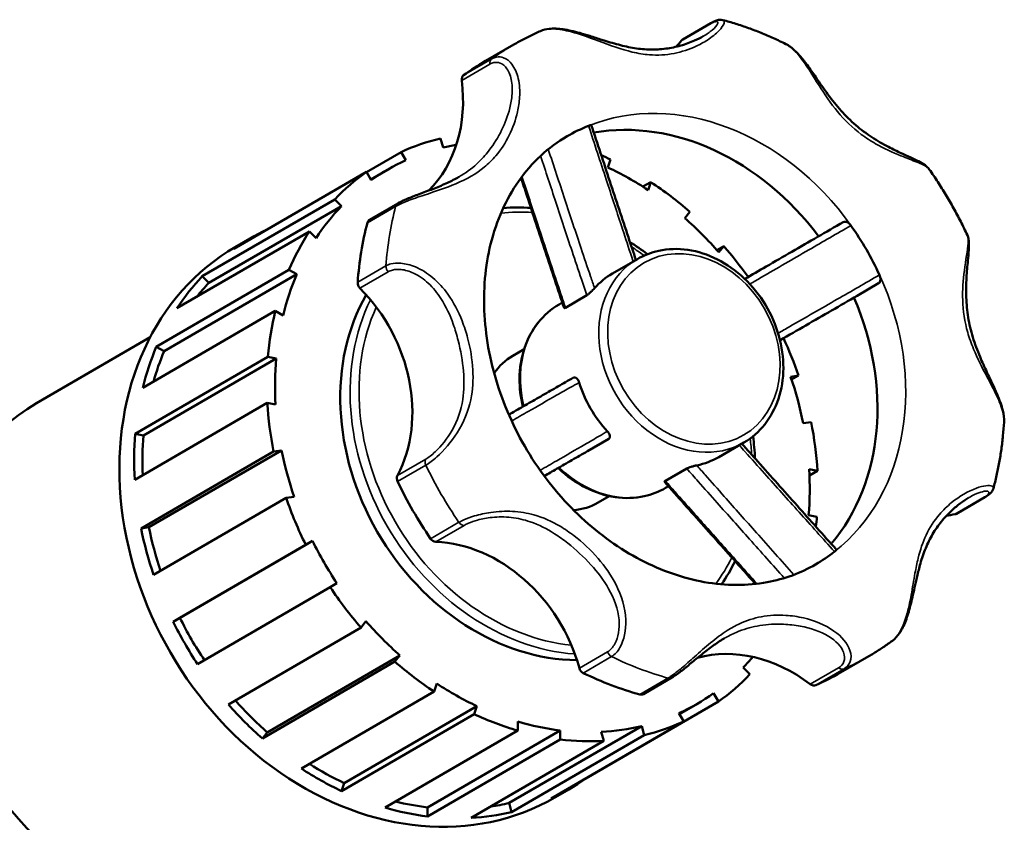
# Model space of a CAD drawing. Header units: millimetres. Extents: x 0 to 1028, y -392 to 805.
# Tile 9 of 9: x 929 to 1020, y 731 to 805. Entities that reach past the tile are written whole.
import ezdxf

# ---------------------------------------------------------------- set-up
doc = ezdxf.new("R2010")
doc.units = ezdxf.units.MM
doc.layers.add('Visible (ANSI)', color=7, linetype='Continuous', lineweight=50)
doc.layers.add('Visible Narrow (ANSI)', color=7, linetype='Continuous', lineweight=35)

msp = doc.modelspace()

# ---------------------------------------------------------------- linework, layer by layer
at = {"layer": 'Visible (ANSI)'}
for p, q in [((990.148, 802.955), (992.761, 804.472)), ((971.937, 800.974), (974.55, 802.491)), ((968.012, 792.973), (967.784, 793.813)), ((960.938, 790.706), (964.128, 792.558)), ((964.128, 792.558), (964.571, 791.791)), ((983.243, 791.13), (983.489, 791.872)), ((960.932, 790.717), (948.681, 783.607)), ((961.374, 789.951), (960.932, 790.717)), ((962.873, 790.917), (961.333, 790.023)), ((986.463, 789.361), (987.196, 789.787)), ((987.196, 789.787), (986.95, 789.045)), ((945.761, 781.076), (958.012, 788.186)), ((958.012, 788.186), (958.627, 787.569)), ((963.834, 787.814), (961.22, 786.297)), ((958.627, 787.569), (946.375, 780.459)), ((990.347, 786.445), (990.805, 787.025)), ((955.671, 785.226), (943.42, 778.116)), ((956.285, 784.608), (955.671, 785.226)), ((948.817, 783.78), (950.179, 784.57)), ((993.301, 783.499), (993.942, 783.87)), ((993.942, 783.87), (993.484, 783.291)), ((983.651, 781.331), (985.962, 782.672)), ((941.522, 774.557), (953.774, 781.667)), ((953.774, 781.667), (954.499, 781.259)), ((954.499, 781.259), (942.248, 774.149)), ((945.761, 781.076), (946.375, 780.459)), ((1006.281, 779.283), (1008.25, 780.426)), ((978.726, 778.473), (979.028, 778.649)), ((979.314, 778.177), (981.284, 779.32)), ((952.516, 777.877), (940.265, 770.767)), ((953.242, 777.469), (952.516, 777.877)), ((930.447, 769.342), (940.951, 775.438)), ((941.522, 774.557), (942.248, 774.149)), ((974.463, 773.733), (975.498, 774.334)), ((939.576, 766.529), (951.827, 773.639)), ((952.593, 773.48), (940.342, 766.37)), ((951.827, 773.639), (952.593, 773.48)), ((1000.12, 771.797), (1000.852, 771.902)), ((1000.852, 771.902), (1000.21, 771.53)), ((951.777, 769.39), (939.525, 762.28)), ((952.543, 769.231), (951.777, 769.39)), ((1002.014, 767.611), (1001.282, 767.505)), ((939.576, 766.529), (940.342, 766.37)), ((981.344, 764.913), (983.314, 766.056)), ((953.094, 764.993), (940.843, 757.883)), ((952.363, 764.887), (953.094, 764.993)), ((993.489, 764.377), (995.8, 765.718)), ((940.111, 757.777), (952.363, 764.887)), ((988.555, 762.172), (990.525, 763.315)), ((1001.833, 763.267), (1002.6, 763.108)), ((1002.6, 763.108), (1001.863, 762.681)), ((988.565, 761.519), (988.832, 761.675)), ((953.524, 760.596), (941.273, 753.486)), ((954.256, 760.701), (953.524, 760.596)), ((982.334, 760.17), (983.369, 760.771)), ((1018.062, 760.655), (1015.449, 759.138)), ((1002.549, 758.859), (1001.783, 759.018)), ((940.111, 757.777), (940.843, 757.883)), ((943.077, 749.159), (955.329, 756.269)), ((955.954, 756.629), (943.703, 749.519)), ((955.329, 756.269), (955.954, 756.629)), ((957.589, 752.354), (945.337, 745.245)), ((958.214, 752.715), (957.589, 752.354)), ((943.077, 749.159), (943.703, 749.519)), ((948.183, 741.518), (960.434, 748.627)), ((960.434, 748.627), (960.893, 749.207)), ((964.03, 746.053), (951.778, 738.943)), ((964.03, 746.053), (963.571, 745.473)), ((1004.733, 744.461), (1007.346, 745.978)), ((963.571, 745.473), (951.32, 738.364)), ((996.364, 744.312), (995.75, 744.929)), ((967.18, 742.711), (967.426, 743.453)), ((986.521, 742.48), (989.135, 743.997)), ((954.929, 735.601), (967.18, 742.711)), ((993.002, 742.547), (993.444, 741.781)), ((971.133, 741.368), (958.882, 734.258)), ((971.133, 741.368), (970.887, 740.626)), ((993.444, 741.781), (981.193, 734.671)), ((991.504, 741.581), (989.854, 740.623)), ((970.887, 740.626), (958.636, 733.516)), ((990.248, 739.94), (989.806, 740.707)), ((986.365, 739.525), (974.113, 732.415)), ((974.905, 739.099), (974.915, 739.93)), ((977.997, 732.831), (990.248, 739.94)), ((986.365, 739.525), (986.592, 738.685)), ((951.778, 738.943), (951.32, 738.364)), ((962.654, 731.989), (974.905, 739.099)), ((978.829, 739.119), (966.578, 732.009)), ((986.592, 738.685), (974.341, 731.575)), ((978.829, 739.119), (978.819, 738.287)), ((982.854, 738.144), (982.627, 738.984)), ((978.819, 738.287), (966.568, 731.177)), ((970.603, 731.034), (982.854, 738.144)), ((958.882, 734.258), (958.636, 733.516)), ((981.187, 734.682), (981.193, 734.671)), ((978.334, 732.918), (979.695, 733.708)), ((974.113, 732.415), (974.341, 731.575)), ((966.578, 732.009), (966.568, 731.177))]:
    msp.add_line(p, q, dxfattribs=at)
for centre, major_axis, start_param, end_param in [((980.348, 812.617), (7.012, -12.083), 0.244842, 0.309834), ((990.452, 802.432), (-0.304, 0.523), 0, 0.309834), ((988.335, 772.718), (-16.398, 28.257), 0, 0.09088), ((970.253, 799.145), (-0.304, 0.523), 0.09088, 1.095232), ((957.759, 799.609), (7.012, -12.083), 0.211389, 1.095232), ((990.948, 774.234), (-11.479, 19.78), 6.16484, 6.283185), ((988.335, 772.718), (-11.479, 19.78), 4.853317, 5.993839), ((977.188, 766.249), (-14.758, 25.431), 6.043235, 6.203517), ((977.188, 766.249), (-14.315, 24.668), 5.992719, 6.04562), ((977.188, 766.249), (-14.758, 25.431), 5.414917, 5.449835), ((977.188, 766.249), (-14.315, 24.668), 6.201133, 6.359779), ((977.188, 766.249), (-14.758, 25.431), 0.074209, 0.234491), ((977.188, 766.249), (-14.315, 24.668), 5.258655, 5.417301), ((977.188, 766.249), (-14.758, 25.431), 5.100758, 5.261039), ((977.188, 766.249), (-14.315, 24.668), 0.232107, 0.390753), ((988.335, 772.718), (16.398, -28.257), 3.830652, 4.017871), ((961.524, 785.774), (-0.304, 0.523), 0, 0.689059), ((977.188, 766.249), (-14.315, 24.668), 4.944496, 5.103142), ((964.937, 759.139), (-14.758, 25.431), 6.208976, 6.357395), ((977.188, 766.249), (-14.758, 25.431), 0.388369, 0.54865), ((990.948, 774.234), (-11.479, 19.78), 4.594044, 4.825275), ((963.576, 758.349), (-14.758, 25.431), 0, 3.141593), ((977.188, 766.249), (-14.758, 25.431), 4.822542, 4.94688), ((988.57, 772.854), (-4.919, 8.477), 0, 0.266501), ((964.937, 759.139), (-14.758, 25.431), 0.234491, 0.388369), ((964.937, 759.139), (-14.315, 24.668), 0.232107, 0.30398), ((977.188, 766.249), (14.315, -24.668), 3.687859, 3.846505), ((960.646, 780.377), (0.304, -0.523), 4.017871, 5.022223), ((953.08, 770.848), (-7.012, 12.083), 3.611698, 5.022223), ((977.188, 766.249), (10.823, -18.649), 3.581506, 5.836791), ((988.335, 772.718), (11.479, -19.78), 0.284084, 1.424761), ((977.188, 766.249), (14.758, -25.431), 3.844121, 4.004402), ((977.188, 766.249), (-14.758, 25.431), 4.472439, 4.599651), ((964.937, 759.139), (-14.758, 25.431), 0.54865, 0.702528), ((964.937, 759.139), (14.315, -24.668), 3.687859, 3.806756), ((977.188, 766.249), (14.315, -24.668), 4.002018, 4.160664), ((978.398, 766.951), (-3.936, 6.782), 0, 0.36875), ((977.188, 766.249), (-14.315, 24.668), 4.316177, 4.474824), ((988.57, 772.854), (4.919, -8.477), 4.44043, 4.97889), ((943.565, 746.737), (-13.118, 22.605), 0, 2.889733), ((977.188, 766.249), (14.758, -25.431), 4.15828, 4.318562), ((977.188, 766.249), (-14.758, 25.431), 4.15828, 4.318562), ((964.937, 759.139), (-14.758, 25.431), 0.86281, 1.016687), ((964.937, 759.139), (14.315, -24.668), 4.002018, 4.139027), ((977.188, 766.249), (14.315, -24.668), 4.316177, 4.474824), ((988.57, 772.854), (4.919, -8.477), 6.011226, 6.283185), ((977.188, 766.249), (-14.315, 24.668), 4.002018, 4.160664), ((964.262, 762.314), (0.304, -0.523), 3.611698, 4.61605), ((988.335, 772.718), (16.398, -28.257), 4.61605, 4.803269), ((977.188, 766.249), (14.758, -25.431), 4.472439, 4.632721), ((978.398, 766.951), (3.936, -6.782), 5.914436, 6.283185), ((977.188, 766.249), (-14.758, 25.431), 3.970505, 4.004402), ((1018.91, 745.826), (-7.012, 12.083), 5.967893, 6.038382), ((1015.145, 759.661), (0.304, -0.523), 5.967893, 6.283185), ((964.937, 759.139), (-14.758, 25.431), 1.176969, 1.330846), ((964.937, 759.139), (14.315, -24.668), 4.316177, 4.464865), ((967.259, 757.122), (0.304, -0.523), 4.803269, 5.807621), ((977.188, 766.249), (14.315, -24.668), 4.630336, 4.788983), ((969.053, 743.182), (-7.012, 12.083), 4.397096, 5.807621), ((990.948, 774.234), (11.479, -19.78), 0, 0.112886), ((977.188, 766.249), (14.758, -25.431), 4.786598, 4.94688), ((964.937, 759.139), (14.315, -24.668), 4.630336, 4.788898), ((964.937, 759.139), (-14.758, 25.431), 1.491128, 1.645006), ((977.188, 766.249), (14.315, -24.668), 4.944496, 5.103142), ((996.321, 732.818), (-7.012, 12.083), 5.182494, 6.073057), ((977.188, 766.249), (14.315, -24.668), 0.232107, 0.288045), ((977.188, 766.249), (14.758, -25.431), 5.100758, 5.261039), ((981.101, 744.948), (0.304, -0.523), 4.397096, 5.401448), ((988.335, 772.718), (16.398, -28.257), 5.401448, 5.588667), ((977.188, 766.249), (14.758, -25.431), 0.074209, 0.234491), ((988.335, 772.718), (16.398, -28.257), 6.186847, 6.283185), ((977.188, 766.249), (14.315, -24.668), 5.258655, 5.417301), ((1002.178, 743.85), (0.304, -0.523), 5.182494, 6.186847), ((986.218, 743.003), (0.304, -0.523), 5.588667, 6.283185), ((977.188, 766.249), (14.315, -24.668), 6.201133, 6.359779), ((964.937, 759.139), (-14.758, 25.431), 1.805287, 1.959165), ((964.937, 759.139), (14.315, -24.668), 4.954275, 5.103142), ((977.188, 766.249), (14.758, -25.431), 5.414917, 5.575199), ((977.188, 766.249), (14.315, -24.668), 5.572814, 5.731461), ((977.188, 766.249), (14.315, -24.668), 5.886973, 6.04562), ((977.188, 766.249), (14.758, -25.431), 6.043235, 6.203517), ((977.188, 766.249), (14.758, -25.431), 5.729076, 5.889358), ((964.937, 759.139), (14.315, -24.668), 5.280056, 5.417301), ((964.937, 759.139), (-14.758, 25.431), 2.119447, 2.273324), ((964.937, 759.139), (14.758, -25.431), 6.203517, 6.357395), ((964.937, 759.139), (14.315, -24.668), 5.612133, 5.731461), ((964.937, 759.139), (14.315, -24.668), 5.972118, 6.04562), ((964.937, 759.139), (-14.758, 25.431), 2.433606, 2.587484), ((964.937, 759.139), (14.758, -25.431), 5.889358, 6.043235)]:
    msp.add_ellipse(centre, major_axis=major_axis, ratio=0.815969, start_param=start_param, end_param=end_param, dxfattribs=at)
for points, knots in [([(992.761, 804.472), (992.832, 804.513), (992.901, 804.55), (993.035, 804.617), (993.101, 804.647), (993.233, 804.7), (993.298, 804.722), (993.435, 804.759), (993.506, 804.772), (993.666, 804.783), (993.756, 804.781), (993.862, 804.753)], [0, 0, 0, 0, 0.0367248, 0.0367248, 0.0734495, 0.0734495, 0.1101743, 0.1101743, 0.1468991, 0.1468991, 0.1836238, 0.1836238, 0.1836238, 0.1836238]), ([(999.669, 802.536), (999.293, 802.724), (998.915, 802.904), (998.154, 803.248), (997.771, 803.413), (997, 803.725), (996.612, 803.873), (995.833, 804.153), (995.441, 804.285), (994.654, 804.531), (994.259, 804.646), (993.862, 804.753)], [3.822017, 3.822017, 3.822017, 3.822017, 3.8633037, 3.8633037, 3.9045904, 3.9045904, 3.9458772, 3.9458772, 3.9871639, 3.9871639, 4.0284507, 4.0284507, 4.0284507, 4.0284507]), ([(977.021, 803.736), (976.851, 803.662), (976.683, 803.587), (976.347, 803.433), (976.18, 803.354), (975.849, 803.192), (975.684, 803.109), (975.357, 802.939), (975.194, 802.852), (974.87, 802.674), (974.71, 802.583), (974.55, 802.491)], [4.61858149, 4.61858149, 4.61858149, 4.61858149, 4.63788886, 4.63788886, 4.65719624, 4.65719624, 4.67650362, 4.67650362, 4.695811, 4.695811, 4.71511838, 4.71511838, 4.71511838, 4.71511838]), ([(992.053, 803.258), (991.808, 803.116), (991.537, 802.978), (990.851, 802.675), (990.421, 802.52), (989.525, 802.267), (989.057, 802.17), (988.113, 802.046), (987.636, 802.019), (986.678, 802.036), (986.197, 802.08), (985.218, 802.233), (984.72, 802.342), (983.716, 802.606), (983.212, 802.759), (982.323, 803.039), (981.948, 803.16), (981.261, 803.374), (980.953, 803.468), (980.375, 803.629), (980.106, 803.698), (979.592, 803.812), (979.348, 803.859), (978.878, 803.926), (978.652, 803.948), (978.217, 803.963), (978.007, 803.957), (977.528, 803.903), (977.264, 803.841), (977.021, 803.736)], [0.673481, 0.673481, 0.673481, 0.673481, 0.800744, 0.800744, 0.977134, 0.977134, 1.156954, 1.156954, 1.336774, 1.336774, 1.516595, 1.516595, 1.696415, 1.696415, 1.867303, 1.867303, 1.986625, 1.986625, 2.081089, 2.081089, 2.162589, 2.162589, 2.237178, 2.237178, 2.30822, 2.30822, 2.377202, 2.377202, 2.471684, 2.471684, 2.471684, 2.471684]), ([(1012.933, 790.956), (1012.817, 791.121), (1012.68, 791.237), (1012.354, 791.472), (1012.154, 791.584), (1011.713, 791.812), (1011.472, 791.925), (1010.936, 792.173), (1010.639, 792.308), (1009.956, 792.628), (1009.565, 792.817), (1008.654, 793.294), (1008.132, 793.594), (1007.11, 794.264), (1006.61, 794.637), (1005.662, 795.453), (1005.213, 795.896), (1004.363, 796.844), (1003.961, 797.35), (1003.188, 798.395), (1002.816, 798.934), (1002.189, 799.843), (1001.933, 800.212), (1001.47, 800.841), (1001.265, 801.106), (1000.871, 801.567), (1000.685, 801.767), (1000.234, 802.184), (999.964, 802.388), (999.669, 802.536)], [0.271057, 0.271057, 0.271057, 0.271057, 0.357965, 0.357965, 0.464327, 0.464327, 0.571968, 0.571968, 0.690313, 0.690313, 0.83732, 0.83732, 1.033407, 1.033407, 1.234334, 1.234334, 1.435261, 1.435261, 1.636188, 1.636188, 1.834046, 1.834046, 1.969474, 1.969474, 2.073713, 2.073713, 2.163062, 2.163062, 2.280329, 2.280329, 2.280329, 2.280329]), ([(981.455, 794.981), (981.512, 795.004), (981.561, 795.022), (981.643, 795.048), (981.673, 795.055), (981.7, 795.056), (981.706, 795.054), (981.707, 795.051)], [0, 0, 0, 0, 0.02249942, 0.02249942, 0.04665034, 0.04665034, 0.06069754, 0.06069754, 0.06069754, 0.06069754]), ([(985.826, 782.594), (985.594, 783.288), (985.362, 783.982), (984.844, 785.541), (984.558, 786.405), (983.986, 788.134), (983.7, 788.999), (983.13, 790.728), (982.845, 791.592), (982.275, 793.322), (981.991, 794.186), (981.707, 795.051)], [0.439738, 0.439738, 0.439738, 0.439738, 0.667911, 0.667911, 0.952007, 0.952007, 1.236102, 1.236102, 1.520198, 1.520198, 1.804294, 1.804294, 1.804294, 1.804294]), ([(979.47, 794.014), (977.728, 793.003), (976.207, 791.605), (973.833, 788.205), (972.947, 786.244), (971.907, 782.018), (971.706, 779.788), (971.972, 775.24), (972.42, 772.928), (973.918, 768.43), (974.964, 766.244), (977.547, 762.212), (979.083, 760.368), (982.482, 757.2), (984.344, 755.879), (988.203, 753.863), (990.199, 753.179), (994.165, 752.471), (996.127, 752.475), (999.56, 753.107), (1001.062, 753.663), (1002.427, 754.455)], [4.715118, 4.715118, 4.715118, 4.715118, 5.077794, 5.077794, 5.417389, 5.417389, 5.732133, 5.732133, 6.037322, 6.037322, 6.339845, 6.339845, 6.641978, 6.641978, 6.945041, 6.945041, 7.252329, 7.252329, 7.572555, 7.572555, 7.856711, 7.856711, 7.856711, 7.856711]), ([(1016.447, 784.87), (1016.25, 785.295), (1016.046, 785.717), (1015.622, 786.554), (1015.402, 786.969), (1014.947, 787.79), (1014.712, 788.197), (1014.228, 789.001), (1013.979, 789.399), (1013.467, 790.185), (1013.203, 790.573), (1012.933, 790.956)], [3.0307888, 3.0307888, 3.0307888, 3.0307888, 3.0751137, 3.0751137, 3.1194387, 3.1194387, 3.1637637, 3.1637637, 3.2080887, 3.2080887, 3.2524136, 3.2524136, 3.2524136, 3.2524136]), ([(969.47, 790.253), (969.14, 790.062), (968.785, 789.879), (968.03, 789.53), (967.629, 789.362), (966.8, 789.037), (966.374, 788.88), (965.557, 788.576), (965.167, 788.429), (964.471, 788.14), (964.164, 787.998), (963.883, 787.841), (963.858, 787.827), (963.834, 787.814)], [1.8194523, 1.8194523, 1.8194523, 1.8194523, 1.9557575, 1.9557575, 2.0920627, 2.0920627, 2.2283679, 2.2283679, 2.3600368, 2.3600368, 2.4884776, 2.4884776, 2.5009784, 2.5009784, 2.5009784, 2.5009784]), ([(979.194, 778.155), (978.903, 779.02), (978.614, 779.885), (978.039, 781.614), (977.752, 782.479), (977.18, 784.208), (976.895, 785.072), (976.324, 786.801), (976.04, 787.665), (975.575, 789.077), (975.394, 789.625), (975.214, 790.173)], [0.123278, 0.123278, 0.123278, 0.123278, 0.407193, 0.407193, 0.691108, 0.691108, 0.975023, 0.975023, 1.258938, 1.258938, 1.438973, 1.438973, 1.438973, 1.438973]), ([(1004.984, 786.085), (1004.192, 785.629), (1003.4, 785.172), (1001.817, 784.259), (1001.025, 783.802), (999.442, 782.889), (998.65, 782.432), (997.199, 781.595), (996.539, 781.215), (995.88, 780.834)], [0.089239, 0.089239, 0.089239, 0.089239, 0.373769, 0.373769, 0.658298, 0.658298, 0.942828, 0.942828, 1.180141, 1.180141, 1.180141, 1.180141]), ([(1004.983, 786.085), (1005.028, 786.111), (1005.082, 786.122), (1005.205, 786.117), (1005.273, 786.099), (1005.408, 786.037), (1005.474, 785.994), (1005.594, 785.891), (1005.647, 785.833), (1005.692, 785.769)], [0, 0, 0, 0, 0.0265833, 0.0265833, 0.0536742, 0.0536742, 0.0791666, 0.0791666, 0.102737, 0.102737, 0.102737, 0.102737]), ([(1019.838, 767.595), (1019.86, 767.953), (1019.809, 768.317), (1019.662, 768.923), (1019.587, 769.162), (1019.408, 769.666), (1019.301, 769.932), (1019.056, 770.503), (1018.916, 770.808), (1018.601, 771.481), (1018.424, 771.848), (1018.029, 772.689), (1017.814, 773.161), (1017.363, 774.234), (1017.139, 774.836), (1016.77, 776.05), (1016.626, 776.662), (1016.424, 777.894), (1016.366, 778.513), (1016.321, 779.746), (1016.335, 780.359), (1016.4, 781.493), (1016.449, 782.017), (1016.527, 782.848), (1016.559, 783.173), (1016.595, 783.732), (1016.603, 783.971), (1016.579, 784.425), (1016.553, 784.642), (1016.447, 784.87)], [0.219765, 0.219765, 0.219765, 0.219765, 0.346748, 0.346748, 0.42807, 0.42807, 0.517442, 0.517442, 0.619189, 0.619189, 0.741974, 0.741974, 0.900097, 0.900097, 1.101124, 1.101124, 1.302151, 1.302151, 1.503177, 1.503177, 1.704204, 1.704204, 1.886419, 1.886419, 2.013376, 2.013376, 2.121705, 2.121705, 2.230034, 2.230034, 2.230034, 2.230034]), ([(995.8, 765.718), (996.539, 766.147), (997.195, 766.717), (998.279, 768.086), (998.705, 768.885), (999.289, 770.639), (999.442, 771.596), (999.457, 773.57), (999.316, 774.588), (998.752, 776.579), (998.329, 777.551), (997.241, 779.349), (996.578, 780.174), (995.077, 781.594), (994.24, 782.188), (992.477, 783.081), (991.551, 783.381), (989.712, 783.651), (988.798, 783.624), (987.236, 783.283), (986.571, 783.026), (985.962, 782.672)], [1.573526, 1.573526, 1.573526, 1.573526, 1.884206, 1.884206, 2.198018, 2.198018, 2.51767, 2.51767, 2.84126, 2.84126, 3.166389, 3.166389, 3.491833, 3.491833, 3.816848, 3.816848, 4.140048, 4.140048, 4.458842, 4.458842, 4.715118, 4.715118, 4.715118, 4.715118]), ([(1008.33, 781.2), (1008.361, 781.132), (1008.384, 781.06), (1008.414, 780.912), (1008.42, 780.837), (1008.411, 780.692), (1008.395, 780.624), (1008.355, 780.536), (1008.338, 780.508), (1008.298, 780.46), (1008.275, 780.441), (1008.25, 780.426)], [0, 0, 0, 0, 0.0224993, 0.0224993, 0.0466501, 0.0466501, 0.0727761, 0.0727761, 0.0876466, 0.0876466, 0.1024484, 0.1024484, 0.1024484, 0.1024484]), ([(982.003, 779.975), (981.959, 779.926), (981.909, 779.872), (981.795, 779.754), (981.731, 779.69), (981.597, 779.564), (981.527, 779.502), (981.429, 779.421), (981.396, 779.396), (981.336, 779.353), (981.309, 779.334), (981.284, 779.32)], [0, 0, 0, 0, 0.0236168, 0.0236168, 0.0503639, 0.0503639, 0.079441, 0.079441, 0.0946085, 0.0946085, 0.1094576, 0.1094576, 0.1094576, 0.1094576]), ([(1006.28, 779.283), (1005.488, 778.826), (1004.696, 778.37), (1003.113, 777.456), (1002.321, 777), (1000.738, 776.087), (999.946, 775.63), (999.151, 775.171), (999.148, 775.169), (999.144, 775.167)], [0.0893111, 0.0893111, 0.0893111, 0.0893111, 0.37384, 0.37384, 0.658369, 0.658369, 0.9428979, 0.9428979, 0.9442738, 0.9442738, 0.9442738, 0.9442738]), ([(978.726, 778.473), (977.987, 778.045), (977.332, 777.474), (976.248, 776.106), (975.821, 775.307), (975.237, 773.553), (975.084, 772.596), (975.07, 770.762), (975.173, 769.891), (975.38, 769.034)], [4.715118, 4.715118, 4.715118, 4.715118, 5.025798, 5.025798, 5.339611, 5.339611, 5.659262, 5.659262, 5.936976, 5.936976, 5.936976, 5.936976]), ([(979.314, 778.177), (979.274, 778.154), (979.242, 778.141), (979.207, 778.14), (979.197, 778.145), (979.194, 778.155)], [0, 0, 0, 0, 0.02392362, 0.02392362, 0.04015921, 0.04015921, 0.04015921, 0.04015921]), ([(980.048, 771.715), (979.571, 771.441), (979.097, 771.169), (978.151, 770.625), (977.679, 770.354), (976.735, 769.812), (976.265, 769.542), (975.323, 769.001), (974.853, 768.731), (974.284, 768.405), (974.185, 768.347), (974.085, 768.29)], [0.064133, 0.064133, 0.064133, 0.064133, 0.348662, 0.348662, 0.633192, 0.633192, 0.917722, 0.917722, 1.202251, 1.202251, 1.262395, 1.262395, 1.262395, 1.262395]), ([(980.047, 771.714), (980.089, 771.739), (980.136, 771.747), (980.235, 771.734), (980.288, 771.708), (980.391, 771.624), (980.441, 771.565), (980.505, 771.459), (980.524, 771.423), (980.558, 771.346), (980.573, 771.306), (980.586, 771.265)], [0, 0, 0, 0, 0.0254791, 0.0254791, 0.0538762, 0.0538762, 0.082837, 0.082837, 0.0963507, 0.0963507, 0.1095478, 0.1095478, 0.1095478, 0.1095478]), ([(1018.85, 761.468), (1018.957, 761.864), (1019.055, 762.263), (1019.235, 763.067), (1019.317, 763.471), (1019.465, 764.285), (1019.531, 764.694), (1019.647, 765.517), (1019.696, 765.93), (1019.779, 766.76), (1019.813, 767.177), (1019.838, 767.595)], [2.2548286, 2.2548286, 2.2548286, 2.2548286, 2.2960787, 2.2960787, 2.3373288, 2.3373288, 2.3785788, 2.3785788, 2.4198289, 2.4198289, 2.461079, 2.461079, 2.461079, 2.461079]), ([(983.193, 766.749), (983.245, 766.692), (983.29, 766.632), (983.367, 766.502), (983.395, 766.435), (983.427, 766.302), (983.428, 766.239), (983.405, 766.157), (983.393, 766.132), (983.359, 766.088), (983.339, 766.07), (983.314, 766.056)], [0, 0, 0, 0, 0.0236165, 0.0236165, 0.0503633, 0.0503633, 0.0794404, 0.0794404, 0.0946081, 0.0946081, 0.1094576, 0.1094576, 0.1094576, 0.1094576]), ([(1004.358, 755.817), (1003.752, 756.495), (1003.146, 757.173), (1001.934, 758.529), (1001.328, 759.207), (1000.117, 760.564), (999.511, 761.243), (998.301, 762.602), (997.696, 763.281), (996.602, 764.513), (996.113, 765.064), (995.624, 765.616)], [0.3664, 0.3664, 0.3664, 0.3664, 0.650495, 0.650495, 0.93459, 0.93459, 1.218685, 1.218685, 1.50278, 1.50278, 1.732782, 1.732782, 1.732782, 1.732782]), ([(981.343, 764.912), (980.867, 764.639), (980.393, 764.366), (979.446, 763.823), (978.974, 763.551), (978.121, 763.062), (977.741, 762.843), (977.36, 762.624)], [0.0641223, 0.0641223, 0.0641223, 0.0641223, 0.3486508, 0.3486508, 0.6331794, 0.6331794, 0.8631453, 0.8631453, 0.8631453, 0.8631453]), ([(978.643, 763.361), (978.661, 763.343), (978.68, 763.325), (979.449, 762.597), (980.287, 762.003), (982.05, 761.11), (982.975, 760.81), (984.814, 760.541), (985.728, 760.567), (987.29, 760.909), (987.955, 761.166), (988.565, 761.519)], [6.625186, 6.625186, 6.625186, 6.625186, 6.633426, 6.633426, 6.958441, 6.958441, 7.28164, 7.28164, 7.600435, 7.600435, 7.856711, 7.856711, 7.856711, 7.856711]), ([(990.525, 763.315), (990.567, 763.34), (990.623, 763.366), (990.761, 763.421), (990.845, 763.45), (991.024, 763.505), (991.118, 763.532), (991.253, 763.566), (991.296, 763.577), (991.376, 763.595), (991.415, 763.603), (991.451, 763.61)], [0, 0, 0, 0, 0.0254794, 0.0254794, 0.0538767, 0.0538767, 0.0828373, 0.0828373, 0.096351, 0.096351, 0.1095478, 0.1095478, 0.1095478, 0.1095478]), ([(988.476, 762.078), (988.469, 762.086), (988.469, 762.097), (988.488, 762.128), (988.515, 762.149), (988.555, 762.172)], [0.05113872, 0.05113872, 0.05113872, 0.05113872, 0.06761533, 0.06761533, 0.09131009, 0.09131009, 0.09131009, 0.09131009]), ([(996.87, 752.653), (996.492, 753.075), (996.114, 753.498), (995.13, 754.599), (994.525, 755.277), (993.314, 756.634), (992.708, 757.312), (991.498, 758.671), (990.893, 759.351), (989.684, 760.712), (989.08, 761.394), (988.476, 762.078)], [0.458233, 0.458233, 0.458233, 0.458233, 0.635327, 0.635327, 0.919241, 0.919241, 1.203155, 1.203155, 1.487069, 1.487069, 1.770983, 1.770983, 1.770983, 1.770983]), ([(1018.85, 761.468), (1018.823, 761.367), (1018.782, 761.289), (1018.695, 761.156), (1018.648, 761.101), (1018.549, 761), (1018.497, 760.954), (1018.387, 760.866), (1018.328, 760.823), (1018.204, 760.74), (1018.137, 760.699), (1018.066, 760.657), (1018.064, 760.656), (1018.062, 760.655)], [2.3184507, 2.3184507, 2.3184507, 2.3184507, 2.354078, 2.354078, 2.3905835, 2.3905835, 2.4270891, 2.4270891, 2.4635946, 2.4635946, 2.5001002, 2.5001002, 2.5009785, 2.5009785, 2.5009785, 2.5009785]), ([(1009.527, 747.411), (1009.778, 747.598), (1009.994, 747.839), (1010.405, 748.447), (1010.59, 748.83), (1010.917, 749.677), (1011.056, 750.144), (1011.247, 750.883), (1011.311, 751.152), (1011.441, 751.721), (1011.506, 752.02), (1011.647, 752.661), (1011.722, 753.001), (1011.896, 753.745), (1011.997, 754.144), (1012.253, 755.028), (1012.414, 755.502), (1012.787, 756.407), (1012.998, 756.837), (1013.48, 757.657), (1013.75, 758.048), (1014.346, 758.786), (1014.67, 759.132), (1015.267, 759.686), (1015.532, 759.907), (1016.067, 760.306), (1016.336, 760.484), (1016.597, 760.636)], [0.02764, 0.02764, 0.02764, 0.02764, 0.139589, 0.139589, 0.273583, 0.273583, 0.416303, 0.416303, 0.497385, 0.497385, 0.589057, 0.589057, 0.697877, 0.697877, 0.834601, 0.834601, 1.013782, 1.013782, 1.192964, 1.192964, 1.372145, 1.372145, 1.551326, 1.551326, 1.685389, 1.685389, 1.819453, 1.819453, 1.819453, 1.819453]), ([(910.924, 756.124), (909.078, 755.053), (907.442, 753.624), (904.744, 750.192), (903.686, 748.187), (902.25, 743.791), (901.879, 741.396), (901.866, 736.461), (902.23, 733.92), (903.656, 728.955), (904.721, 726.532), (907.443, 722.05), (909.101, 719.993), (912.845, 716.456), (914.93, 714.975), (919.315, 712.748), (921.615, 711.999), (926.187, 711.318), (928.459, 711.379), (931.764, 712.094), (932.885, 712.46), (933.953, 712.936)], [4.715118, 4.715118, 4.715118, 4.715118, 5.029019, 5.029019, 5.345048, 5.345048, 5.664914, 5.664914, 5.98726, 5.98726, 6.310544, 6.310544, 6.634015, 6.634015, 6.957221, 6.957221, 7.279299, 7.279299, 7.59858, 7.59858, 7.770329, 7.770329, 7.770329, 7.770329]), ([(1004.358, 755.817), (1004.36, 755.815), (1004.36, 755.811), (1004.349, 755.791), (1004.328, 755.769), (1004.264, 755.71), (1004.222, 755.675), (1004.172, 755.636)], [0.04192893, 0.04192893, 0.04192893, 0.04192893, 0.05367425, 0.05367425, 0.07916663, 0.07916663, 0.10273696, 0.10273696, 0.10273696, 0.10273696]), ([(989.135, 743.997), (989.394, 744.147), (989.679, 744.346), (990.279, 744.805), (990.591, 745.06), (991.238, 745.595), (991.573, 745.874), (992.251, 746.42), (992.593, 746.685), (993.269, 747.168), (993.601, 747.387), (993.954, 747.596), (993.978, 747.61), (994.003, 747.624)], [0, 0, 0, 0, 0.1346962, 0.1346962, 0.2631622, 0.2631622, 0.3940809, 0.3940809, 0.5287772, 0.5287772, 0.6634734, 0.6634734, 0.6734812, 0.6734812, 0.6734812, 0.6734812]), ([(1007.346, 745.978), (1007.497, 746.065), (1007.646, 746.154), (1007.943, 746.335), (1008.091, 746.428), (1008.384, 746.616), (1008.529, 746.711), (1008.818, 746.906), (1008.961, 747.005), (1009.245, 747.205), (1009.387, 747.308), (1009.527, 747.411)], [1.57352572, 1.57352572, 1.57352572, 1.57352572, 1.59173699, 1.59173699, 1.60994826, 1.60994826, 1.62815952, 1.62815952, 1.64637079, 1.64637079, 1.66458206, 1.66458206, 1.66458206, 1.66458206])]:
    msp.add_open_spline(points, degree=3, knots=knots, dxfattribs=at)
for points in [[(976.129, 787.392), (975.267, 787.455), (974.41, 787.451), (973.567, 787.38)], [(986.885, 783.118), (986.361, 783.518), (985.824, 783.894), (985.276, 784.243)], [(996.828, 764.258), (996.798, 764.936), (996.737, 765.617), (996.646, 766.299)], [(993.739, 752.621), (994.202, 753.295), (994.619, 754.012), (994.983, 754.763)]]:
    msp.add_open_spline(points, degree=3, dxfattribs=at)
at = {"layer": 'Visible Narrow (ANSI)'}
for p, q in [((990.032, 802.855), (992.646, 804.371)), ((969.734, 799.164), (972.348, 800.681)), ((972.525, 801.16), (969.912, 799.643)), ((961.018, 786.02), (963.632, 787.537)), ((962.737, 782.038), (960.124, 780.521)), ((960.332, 779.981), (962.946, 781.498)), ((966.411, 764.185), (963.798, 762.668)), ((963.808, 762.117), (966.421, 763.634)), ((1017.915, 760.604), (1015.301, 759.087)), ((969.475, 758.345), (966.861, 756.828)), ((967.334, 756.544), (969.947, 758.06)), ((983.215, 746.392), (980.601, 744.875)), ((980.965, 744.424), (983.578, 745.941)), ((1004.548, 744.908), (1001.934, 743.392)), ((1002.439, 743.305), (1005.052, 744.822)), ((988.791, 743.959), (986.178, 742.443))]:
    msp.add_line(p, q, dxfattribs=at)
for centre, major_axis, start_param, end_param in [((993.065, 803.948), (-0.304, 0.523), 0, 0.309834), ((990.948, 774.234), (-16.398, 28.257), 0, 0.09088), ((972.866, 800.661), (-0.304, 0.523), 0.09088, 1.095232), ((990.948, 774.234), (-11.479, 19.78), 4.825275, 6.16484), ((964.138, 787.29), (-0.304, 0.523), 0, 0.689059), ((990.948, 774.234), (16.398, -28.257), 3.830652, 4.017871), ((978.398, 766.951), (-10.519, 18.126), 5.782629, 5.946764), ((978.398, 766.951), (10.519, -18.126), 2.055488, 2.125904), ((990.881, 774.195), (-4.919, 8.477), 0, 3.141593), ((963.26, 781.893), (-0.304, 0.523), 0.876278, 1.88063), ((990.948, 774.234), (11.479, -19.78), 0.112886, 1.452451), ((978.096, 766.776), (10.823, -18.649), 3.641387, 5.77713), ((978.398, 766.951), (-10.519, 18.126), 0.53097, 2.604578), ((983.645, 769.996), (-4.919, 8.477), 0, 1.225671), ((978.398, 766.951), (10.519, -18.126), 1.01152, 1.086105), ((966.875, 763.83), (0.304, -0.523), 3.611698, 4.61605), ((990.948, 774.234), (16.398, -28.257), 4.61605, 4.803269), ((983.645, 769.996), (4.919, -8.477), 5.048044, 6.283185), ((1017.759, 761.178), (0.304, -0.523), 5.967893, 6.283185), ((969.873, 758.639), (-0.304, 0.523), 1.661676, 2.666028), ((923.222, 734.931), (12.298, -21.192), 3.141593, 6.195039), ((978.398, 766.951), (10.519, -18.126), 0.336421, 0.495972), ((983.715, 746.465), (0.304, -0.523), 4.397096, 5.401448), ((990.948, 774.234), (16.398, -28.257), 5.401448, 5.588667), ((990.948, 774.234), (16.398, -28.257), 6.186847, 6.283185), ((1004.791, 745.366), (0.304, -0.523), 5.182494, 6.186847), ((988.831, 744.52), (0.304, -0.523), 5.588667, 6.283185)]:
    msp.add_ellipse(centre, major_axis=major_axis, ratio=0.815969, start_param=start_param, end_param=end_param, dxfattribs=at)
msp.add_ellipse((991.184, 774.371), major_axis=(4.616, -7.954), ratio=0.815969, dxfattribs=at)
for points, knots in [([(977.021, 803.735), (977.264, 803.84), (977.555, 803.902), (978.336, 803.945), (978.859, 803.884), (980.375, 803.554), (981.4, 803.175), (983.468, 802.41), (984.5, 802.032), (986.027, 801.67), (986.554, 801.583), (987.844, 801.483), (988.604, 801.526), (990.056, 801.808), (990.748, 802.036), (991.756, 802.502), (992.107, 802.694), (992.849, 803.173), (993.218, 803.471), (993.749, 804.023), (993.92, 804.278), (994.014, 804.616), (993.978, 804.721), (993.863, 804.752), (993.862, 804.752), (993.862, 804.753)], [-2.471684, -2.471684, -2.471684, -2.471684, -2.356709, -2.356709, -2.194988, -2.194988, -1.90572, -1.90572, -1.566735, -1.566735, -1.382247, -1.382247, -1.112022, -1.112022, -0.855702, -0.855702, -0.708007, -0.708007, -0.513498, -0.513498, -0.331344, -0.331344, -0.18408, -0.18408, -0.183624, -0.183624, -0.183624, -0.183624]), ([(992.646, 804.371), (992.764, 804.44), (992.87, 804.494), (993.112, 804.594), (993.225, 804.617), (993.39, 804.585), (993.411, 804.506), (993.299, 804.243), (993.127, 804.04), (992.654, 803.639), (992.373, 803.444), (992.053, 803.259)], [0, 0, 0, 0, 0.0708, 0.0708, 0.18408, 0.18408, 0.3313441, 0.3313441, 0.5134983, 0.5134983, 0.6734812, 0.6734812, 0.6734812, 0.6734812]), ([(999.668, 802.535), (1000.098, 802.317), (1000.525, 801.912), (1001.562, 800.626), (1002.148, 799.64), (1003.284, 797.856), (1003.837, 797.034), (1005.107, 795.495), (1005.838, 794.787), (1007.069, 793.872), (1007.515, 793.584), (1008.738, 792.887), (1009.541, 792.525), (1010.841, 791.995), (1011.358, 791.8), (1012.211, 791.447), (1012.555, 791.287), (1012.837, 791.068), (1012.893, 791.012), (1012.933, 790.956)], [-2.280329, -2.280329, -2.280329, -2.280329, -2.0737, -2.0737, -1.751147, -1.751147, -1.460975, -1.460975, -1.149564, -1.149564, -0.984882, -0.984882, -0.708555, -0.708555, -0.513853, -0.513853, -0.3317, -0.3317, -0.271057, -0.271057, -0.271057, -0.271057]), ([(963.632, 787.537), (963.906, 787.696), (964.271, 787.862), (965.17, 788.213), (965.718, 788.398), (967.286, 788.915), (968.312, 789.251), (970.228, 790.066), (971.086, 790.559), (972.203, 791.474), (972.559, 791.825), (973.363, 792.776), (973.777, 793.415), (974.452, 794.79), (974.718, 795.518), (974.99, 796.716), (975.057, 797.164), (975.12, 798.202), (975.084, 798.793), (974.841, 799.844), (974.642, 800.308), (974.154, 800.946), (973.891, 801.157), (973.391, 801.345), (973.164, 801.365), (972.799, 801.292), (972.66, 801.238), (972.525, 801.16)], [-2.500978, -2.500978, -2.500978, -2.500978, -2.35669, -2.35669, -2.194871, -2.194871, -1.905572, -1.905572, -1.56663, -1.56663, -1.38216, -1.38216, -1.112, -1.112, -0.855689, -0.855689, -0.708007, -0.708007, -0.513499, -0.513499, -0.331345, -0.331345, -0.18408, -0.18408, -0.0708, -0.0708, 0, 0, 0, 0]), ([(972.348, 800.681), (972.466, 800.749), (972.587, 800.796), (972.901, 800.862), (973.095, 800.846), (973.515, 800.685), (973.731, 800.503), (974.119, 799.947), (974.267, 799.54), (974.421, 798.611), (974.419, 798.084), (974.303, 797.15), (974.218, 796.743), (973.909, 795.649), (973.632, 794.973), (972.96, 793.676), (972.561, 793.061), (971.809, 792.13), (971.482, 791.78), (970.636, 791.011), (970.09, 790.614), (969.469, 790.253)], [0, 0, 0, 0, 0.0708, 0.0708, 0.18408, 0.18408, 0.331345, 0.331345, 0.513499, 0.513499, 0.708007, 0.708007, 0.855689, 0.855689, 1.112, 1.112, 1.38216, 1.38216, 1.56663, 1.56663, 1.819452, 1.819452, 1.819452, 1.819452]), ([(981.455, 794.981), (981.999, 793.323), (982.543, 791.665), (983.555, 788.583), (984.022, 787.159), (984.49, 785.736), (984.767, 784.895), (985.044, 784.054), (985.405, 782.958), (985.49, 782.703), (985.574, 782.447)], [-1.819871, -1.819871, -1.819871, -1.819871, -1.275192, -1.275192, -0.807814, -0.807814, -0.807814, -0.531818, -0.531818, -0.448014, -0.448014, -0.448014, -0.448014]), ([(982.003, 779.975), (981.879, 780.337), (981.757, 780.7), (981.344, 781.924), (981.055, 782.785), (980.767, 783.647), (980.264, 785.155), (979.763, 786.663), (978.752, 789.719), (978.241, 791.267), (977.73, 792.815)], [-1.760931, -1.760931, -1.760931, -1.760931, -1.641455, -1.641455, -1.35776, -1.35776, -1.35776, -0.861751, -0.861751, -0.352769, -0.352769, -0.352769, -0.352769]), ([(977.021, 792.2), (977.49, 790.775), (977.959, 789.35), (978.926, 786.415), (979.425, 784.905), (979.925, 783.395), (980.212, 782.532), (980.499, 781.668), (980.952, 780.31), (981.118, 779.815), (981.284, 779.32)], [0.393523, 0.393523, 0.393523, 0.393523, 0.861751, 0.861751, 1.35776, 1.35776, 1.35776, 1.641455, 1.641455, 1.804048, 1.804048, 1.804048, 1.804048]), ([(979.314, 778.177), (979.175, 778.591), (979.037, 779.005), (978.626, 780.233), (978.355, 781.047), (978.085, 781.861), (977.631, 783.229), (977.179, 784.597), (976.252, 787.407), (975.777, 788.85), (975.303, 790.292)], [0.131528, 0.131528, 0.131528, 0.131528, 0.267482, 0.267482, 0.534963, 0.534963, 0.534963, 0.984311, 0.984311, 1.458297, 1.458297, 1.458297, 1.458297]), ([(996.349, 780.357), (996.707, 780.565), (997.065, 780.773), (997.423, 780.981), (998.88, 781.827), (1000.34, 782.673), (1003.097, 784.268), (1004.394, 785.019), (1005.692, 785.769)], [-1.179672, -1.179672, -1.179672, -1.179672, -1.050588, -1.050588, -1.050588, -0.525294, -0.525294, -0.058712, -0.058712, -0.058712, -0.058712]), ([(1016.445, 784.867), (1016.518, 784.707), (1016.534, 784.458), (1016.467, 783.488), (1016.29, 782.574), (1016.057, 780.729), (1015.986, 779.8), (1016.048, 777.875), (1016.199, 776.876), (1016.626, 775.38), (1016.809, 774.867), (1017.372, 773.504), (1017.805, 772.658), (1018.564, 771.216), (1018.883, 770.618), (1019.415, 769.484), (1019.632, 768.946), (1019.82, 768.145), (1019.853, 767.857), (1019.838, 767.595)], [-2.230034, -2.230034, -2.230034, -2.230034, -2.073541, -2.073541, -1.750993, -1.750993, -1.46082, -1.46082, -1.14947, -1.14947, -0.984845, -0.984845, -0.708556, -0.708556, -0.513854, -0.513854, -0.331701, -0.331701, -0.219765, -0.219765, -0.219765, -0.219765]), ([(966.421, 763.634), (966.717, 763.806), (967.068, 764.068), (968.084, 764.977), (968.771, 765.764), (969.935, 767.597), (970.352, 768.649), (970.765, 770.6), (970.813, 771.515), (970.707, 773.415), (970.541, 774.405), (970.138, 775.915), (969.971, 776.436), (969.433, 777.814), (969.003, 778.661), (968.047, 779.989), (967.585, 780.503), (966.567, 781.355), (966.017, 781.7), (964.996, 782.128), (964.532, 782.247), (963.773, 782.31), (963.464, 782.289), (963.025, 782.177), (962.872, 782.116), (962.737, 782.038)], [-2.500967, -2.500967, -2.500967, -2.500967, -2.345464, -2.345464, -2.073385, -2.073385, -1.750842, -1.750842, -1.460668, -1.460668, -1.149378, -1.149378, -0.984807, -0.984807, -0.708558, -0.708558, -0.513855, -0.513855, -0.331701, -0.331701, -0.184278, -0.184278, -0.070876, -0.070876, 0, 0, 0, 0]), ([(962.946, 781.498), (963.064, 781.567), (963.198, 781.62), (963.578, 781.714), (963.844, 781.73), (964.497, 781.663), (964.893, 781.549), (965.763, 781.146), (966.23, 780.822), (967.093, 780.021), (967.484, 779.536), (968.296, 778.279), (968.664, 777.472), (969.133, 776.153), (969.282, 775.653), (969.651, 774.201), (969.817, 773.248), (969.967, 771.429), (969.96, 770.559), (969.677, 768.727), (969.359, 767.754), (968.413, 766.084), (967.84, 765.377), (966.974, 764.567), (966.67, 764.335), (966.411, 764.185)], [0, 0, 0, 0, 0.070876, 0.070876, 0.184278, 0.184278, 0.331701, 0.331701, 0.513855, 0.513855, 0.708558, 0.708558, 0.984807, 0.984807, 1.149378, 1.149378, 1.460668, 1.460668, 1.750842, 1.750842, 2.073385, 2.073385, 2.345464, 2.345464, 2.500967, 2.500967, 2.500967, 2.500967]), ([(1008.33, 781.2), (1007.029, 780.451), (1005.727, 779.702), (1002.961, 778.112), (1001.496, 777.271), (1000.032, 776.432), (999.676, 776.228), (999.32, 776.024), (998.964, 775.82)], [-1.517284, -1.517284, -1.517284, -1.517284, -1.049888, -1.049888, -0.52378, -0.52378, -0.52378, -0.395956, -0.395956, -0.395956, -0.395956]), ([(999.142, 775.173), (999.499, 775.379), (999.856, 775.585), (1000.213, 775.791), (1001.676, 776.635), (1003.14, 777.479), (1005.819, 779.024), (1007.035, 779.725), (1008.25, 780.426)], [0.395347, 0.395347, 0.395347, 0.395347, 0.52378, 0.52378, 0.52378, 1.049888, 1.049888, 1.486721, 1.486721, 1.486721, 1.486721]), ([(1006.281, 779.283), (1005.006, 778.548), (1003.731, 777.813), (1001.352, 776.441), (1000.248, 775.804), (999.144, 775.167)], [0.0892753, 0.0892753, 0.0892753, 0.0892753, 0.5472534, 0.5472534, 0.9443015, 0.9443015, 0.9443015, 0.9443015]), ([(974.344, 767.714), (974.857, 768.007), (975.37, 768.3), (976.754, 769.09), (977.626, 769.587), (978.5, 770.084), (978.936, 770.332), (979.372, 770.579), (980.067, 770.972), (980.326, 771.119), (980.586, 771.265)], [-1.360254, -1.360254, -1.360254, -1.360254, -1.049888, -1.049888, -0.52378, -0.52378, -0.52378, -0.26189, -0.26189, -0.107192, -0.107192, -0.107192, -0.107192]), ([(983.193, 766.749), (982.934, 766.598), (982.677, 766.447), (981.983, 766.043), (981.549, 765.79), (981.114, 765.538), (980.246, 765.034), (979.379, 764.532), (978.002, 763.737), (977.492, 763.442), (976.982, 763.148)], [-1.468804, -1.468804, -1.468804, -1.468804, -1.313292, -1.313292, -1.050588, -1.050588, -1.050588, -0.525294, -0.525294, -0.215949, -0.215949, -0.215949, -0.215949]), ([(977.354, 762.633), (977.703, 762.833), (978.051, 763.033), (979.268, 763.732), (980.137, 764.231), (981.009, 764.732), (981.445, 764.982), (981.881, 765.233), (982.65, 765.674), (982.981, 765.865), (983.314, 766.056)], [0.314167, 0.314167, 0.314167, 0.314167, 0.525294, 0.525294, 1.050588, 1.050588, 1.050588, 1.313292, 1.313292, 1.511921, 1.511921, 1.511921, 1.511921]), ([(995.372, 765.47), (995.549, 765.272), (995.726, 765.074), (996.508, 764.198), (997.114, 763.52), (997.72, 762.842), (998.779, 761.658), (999.838, 760.474), (1001.989, 758.072), (1003.08, 756.854), (1004.172, 755.636)], [-1.724208, -1.724208, -1.724208, -1.724208, -1.641455, -1.641455, -1.35776, -1.35776, -1.35776, -0.861751, -0.861751, -0.350839, -0.350839, -0.350839, -0.350839]), ([(981.344, 764.913), (981.047, 764.742), (980.751, 764.572), (980.054, 764.171), (979.652, 763.941), (979.251, 763.711), (978.62, 763.348), (977.99, 762.986), (977.36, 762.624)], [0.0641798, 0.0641798, 0.0641798, 0.0641798, 0.2414443, 0.2414443, 0.4828885, 0.4828885, 0.4828885, 0.8633843, 0.8633843, 0.8633843, 0.8633843]), ([(990.525, 763.315), (990.875, 762.918), (991.226, 762.521), (992.164, 761.462), (992.752, 760.801), (993.34, 760.141), (994.335, 759.022), (995.332, 757.905), (997.398, 755.591), (998.468, 754.394), (999.538, 753.198)], [0.366662, 0.366662, 0.366662, 0.366662, 0.531818, 0.531818, 0.807814, 0.807814, 0.807814, 1.275192, 1.275192, 1.776604, 1.776604, 1.776604, 1.776604]), ([(1000.427, 753.502), (999.271, 754.797), (998.115, 756.093), (995.965, 758.507), (994.971, 759.625), (993.979, 760.744), (993.393, 761.405), (992.808, 762.067), (991.966, 763.023), (991.708, 763.317), (991.451, 763.61)], [-1.817747, -1.817747, -1.817747, -1.817747, -1.275192, -1.275192, -0.807814, -0.807814, -0.807814, -0.531818, -0.531818, -0.409779, -0.409779, -0.409779, -0.409779]), ([(997.018, 752.67), (995.958, 753.855), (994.898, 755.041), (992.926, 757.251), (992.014, 758.274), (991.103, 759.298), (990.55, 759.919), (989.998, 760.541), (989.149, 761.499), (988.852, 761.835), (988.555, 762.172)], [0.438694, 0.438694, 0.438694, 0.438694, 0.935542, 0.935542, 1.363445, 1.363445, 1.363445, 1.62279, 1.62279, 1.76273, 1.76273, 1.76273, 1.76273]), ([(1018.85, 761.468), (1018.876, 761.566), (1018.831, 761.642), (1018.482, 761.799), (1017.919, 761.732), (1016.548, 761.235), (1015.722, 760.76), (1014.591, 759.838), (1014.216, 759.476), (1013.383, 758.508), (1012.969, 757.869), (1012.328, 756.514), (1012.092, 755.802), (1011.792, 754.587), (1011.697, 754.123), (1011.489, 753.001), (1011.382, 752.327), (1011.139, 750.994), (1011.005, 750.336), (1010.682, 749.228), (1010.509, 748.765), (1010.139, 748.072), (1009.958, 747.815), (1009.684, 747.538), (1009.606, 747.47), (1009.527, 747.411)], [-2.318451, -2.318451, -2.318451, -2.318451, -2.195387, -2.195387, -1.906224, -1.906224, -1.567093, -1.567093, -1.382545, -1.382545, -1.112099, -1.112099, -0.855744, -0.855744, -0.708004, -0.708004, -0.513497, -0.513497, -0.331342, -0.331342, -0.184079, -0.184079, -0.0708, -0.0708, -0.02764, -0.02764, -0.02764, -0.02764]), ([(1016.599, 760.636), (1016.773, 760.737), (1016.943, 760.827), (1017.658, 761.163), (1018.14, 761.272), (1018.456, 761.177), (1018.48, 761.093), (1018.318, 760.872), (1018.155, 760.743), (1017.915, 760.604)], [1.8194525, 1.8194525, 1.8194525, 1.8194525, 1.9062245, 1.9062245, 2.1953866, 2.1953866, 2.3567745, 2.3567745, 2.5009785, 2.5009785, 2.5009785, 2.5009785]), ([(983.578, 745.941), (983.873, 746.112), (984.142, 746.403), (984.731, 747.449), (984.922, 748.384), (984.839, 750.457), (984.493, 751.581), (983.538, 753.472), (982.962, 754.28), (981.648, 755.794), (980.902, 756.492), (979.696, 757.422), (979.265, 757.718), (978.067, 758.431), (977.267, 758.794), (975.77, 759.21), (975.11, 759.321), (973.771, 759.392), (973.094, 759.359), (971.901, 759.187), (971.38, 759.07), (970.551, 758.823), (970.222, 758.703), (969.766, 758.502), (969.61, 758.423), (969.475, 758.345)], [-2.500967, -2.500967, -2.500967, -2.500967, -2.345718, -2.345718, -2.0737, -2.0737, -1.751147, -1.751147, -1.460975, -1.460975, -1.149564, -1.149564, -0.984882, -0.984882, -0.708555, -0.708555, -0.513853, -0.513853, -0.3317, -0.3317, -0.184278, -0.184278, -0.070876, -0.070876, 0, 0, 0, 0]), ([(969.947, 758.06), (970.065, 758.129), (970.202, 758.197), (970.602, 758.368), (970.889, 758.467), (971.616, 758.663), (972.072, 758.75), (973.123, 758.857), (973.72, 758.857), (974.913, 758.726), (975.505, 758.589), (976.863, 758.125), (977.601, 757.746), (978.723, 757.028), (979.129, 756.734), (980.279, 755.824), (981.001, 755.157), (982.285, 753.748), (982.854, 753.01), (983.817, 751.316), (984.181, 750.325), (984.338, 748.514), (984.198, 747.703), (983.705, 746.795), (983.473, 746.542), (983.215, 746.392)], [0, 0, 0, 0, 0.070876, 0.070876, 0.184278, 0.184278, 0.3317, 0.3317, 0.513853, 0.513853, 0.708555, 0.708555, 0.984882, 0.984882, 1.149564, 1.149564, 1.460975, 1.460975, 1.751147, 1.751147, 2.0737, 2.0737, 2.345718, 2.345718, 2.500967, 2.500967, 2.500967, 2.500967]), ([(1005.052, 744.822), (1005.327, 744.981), (1005.521, 745.208), (1005.731, 745.783), (1005.722, 746.143), (1005.389, 747.159), (1004.827, 747.807), (1003.304, 748.888), (1002.304, 749.284), (1000.765, 749.639), (1000.22, 749.716), (998.901, 749.799), (998.141, 749.757), (996.724, 749.495), (996.061, 749.284), (995.025, 748.802), (994.647, 748.593), (993.761, 748.031), (993.248, 747.65), (992.23, 746.815), (991.726, 746.367), (990.823, 745.559), (990.422, 745.2), (989.756, 744.641), (989.48, 744.423), (989.073, 744.133), (988.926, 744.038), (988.791, 743.959)], [-2.500978, -2.500978, -2.500978, -2.500978, -2.356709, -2.356709, -2.194988, -2.194988, -1.90572, -1.90572, -1.566735, -1.566735, -1.382247, -1.382247, -1.112022, -1.112022, -0.855702, -0.855702, -0.708007, -0.708007, -0.513498, -0.513498, -0.331344, -0.331344, -0.18408, -0.18408, -0.0708, -0.0708, 0, 0, 0, 0]), ([(994.003, 747.624), (994.088, 747.673), (994.173, 747.721), (994.622, 747.966), (994.984, 748.136), (995.98, 748.529), (996.621, 748.7), (997.99, 748.919), (998.722, 748.96), (999.981, 748.906), (1000.499, 748.851), (1001.953, 748.583), (1002.885, 748.275), (1004.296, 747.406), (1004.812, 746.876), (1005.124, 746.032), (1005.137, 745.73), (1004.957, 745.243), (1004.788, 745.048), (1004.548, 744.908)], [0.673481, 0.673481, 0.673481, 0.673481, 0.708007, 0.708007, 0.855702, 0.855702, 1.112022, 1.112022, 1.382247, 1.382247, 1.566735, 1.566735, 1.90572, 1.90572, 2.194988, 2.194988, 2.356709, 2.356709, 2.500978, 2.500978, 2.500978, 2.500978])]:
    msp.add_open_spline(points, degree=3, knots=knots, dxfattribs=at)

doc.saveas('drawing.dxf')
